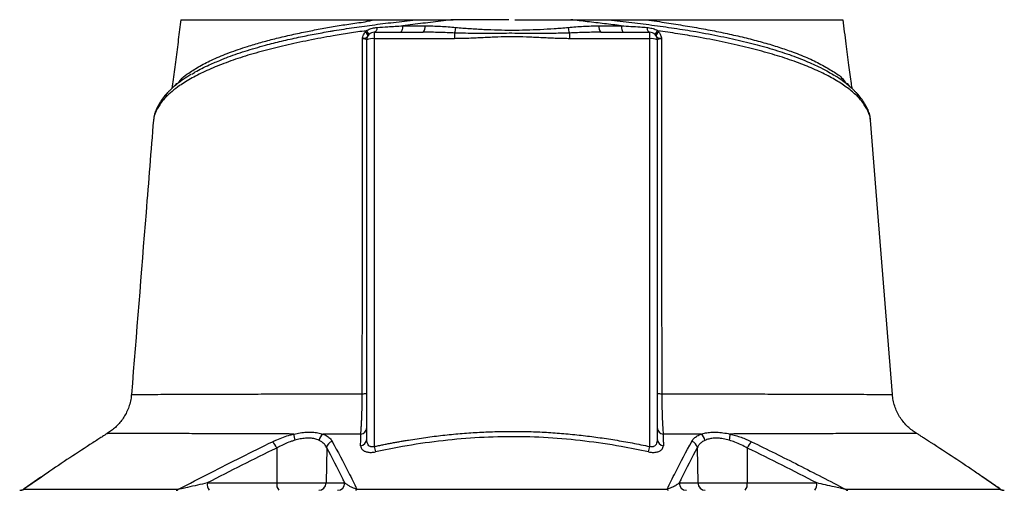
# Model space of a CAD drawing. Header units: millimetres. Extents: x 1240 to 2170, y 618 to 2781.
# Tile 8 of 9: x 1429 to 1823, y 2279 to 2467. Entities that reach past the tile are written whole.
import ezdxf

# ---------------------------------------------------------------- set-up
doc = ezdxf.new("R2010")
doc.units = ezdxf.units.MM

msp = doc.modelspace()

# ---------------------------------------------------------------- linework, layer by layer
at = {"color": 7, "linetype": 'Continuous', "lineweight": 25}
for p, q in [((1567.25, 2462.15), (1567.67, 2462.69)), ((1570.91, 2462.1), (1570.91, 2459.51)), ((1570.91, 2462.1), (1590.5, 2462.1)), ((1582.26, 2464.66), (1591.24, 2464.65)), ((1602.99, 2461.77), (1602.99, 2459.51)), ((1648.83, 2461.77), (1648.83, 2459.51)), ((1661.33, 2462.1), (1680.91, 2462.1)), ((1680.91, 2459.51), (1680.91, 2462.1)), ((1684.15, 2462.69), (1684.57, 2462.15)), ((1567.91, 2299.47), (1567.91, 2459.1)), ((1570.91, 2459.51), (1570.91, 2296.6)), ((1602.99, 2459.51), (1570.91, 2459.51)), ((1680.91, 2459.51), (1648.83, 2459.51)), ((1680.91, 2296.6), (1680.91, 2459.51)), ((1683.91, 2459.1), (1683.91, 2299.47)), ((1763.54, 2437.86), (1763.47, 2437.94)), ((1482.81, 2427), (1482.79, 2426.75)), ((1769.09, 2426.69), (1769.03, 2427)), ((1777.75, 2317.41), (1777.79, 2317.41)), ((1787.48, 2301.81), (1787.47, 2301.81)), ((1531.95, 2295.99), (1532.01, 2282.04)), ((1551.91, 2296.13), (1551.67, 2282.04)), ((1699.92, 2296.13), (1700.16, 2282.04)), ((1719.88, 2295.99), (1719.82, 2282.04)), ((1437.8, 2284.31), (1431.07, 2279.65)), ((1504.25, 2282.04), (1532.01, 2282.04)), ((1532.01, 2282.04), (1551.67, 2282.04)), ((1551.67, 2282.04), (1559.15, 2282.04)), ((1692.68, 2282.04), (1700.16, 2282.04)), ((1700.16, 2282.04), (1719.82, 2282.04)), ((1719.82, 2282.04), (1747.58, 2282.04))]:
    msp.add_line(p, q, dxfattribs=at)
at = {"color": 8, "linetype": 'Continuous', "lineweight": 25}
for p, q in [((1491.25, 2440.63), (1491.48, 2440.99)), ((1760.4, 2440.67), (1760.35, 2440.99)), ((1760.35, 2440.99), (1760.72, 2440.42)), ((1437.99, 2284.41), (1430.91, 2279.51)), ((1820.91, 2279.51), (1813.57, 2284.6))]:
    msp.add_line(p, q, dxfattribs=at)
at = {"color": 7, "linetype": 'Continuous', "lineweight": 25, "flags": 128}
for points in [[(1572.07, 2464), (1571.99, 2463.59), (1571.89, 2463.22), (1571.76, 2462.9), (1571.62, 2462.62), (1571.45, 2462.39), (1571.28, 2462.23), (1571.1, 2462.13), (1570.91, 2462.1)], [(1582.26, 2464.66), (1582.22, 2464.14), (1582.15, 2463.65), (1582.06, 2463.21), (1581.95, 2462.83), (1581.81, 2462.51), (1581.66, 2462.28), (1581.5, 2462.14), (1581.33, 2462.1)], [(1669.57, 2464.66), (1669.61, 2464.14), (1669.67, 2463.65), (1669.77, 2463.21), (1669.88, 2462.83), (1670.02, 2462.51), (1670.17, 2462.28), (1670.33, 2462.14), (1670.49, 2462.1)], [(1679.75, 2464), (1679.83, 2463.59), (1679.94, 2463.22), (1680.07, 2462.9), (1680.21, 2462.62), (1680.37, 2462.39), (1680.55, 2462.23), (1680.73, 2462.13), (1680.91, 2462.1)], [(1777.85, 2317.42), (1772.06, 2390.08), (1769.11, 2427)]]:
    msp.add_lwpolyline(points, dxfattribs=at)
at = {"color": 7, "linetype": 'Continuous', "lineweight": 25}
for centre, radius, start, end in [((1565.87, 2459.68), 2.83, 23.8854, 60.7883), ((1566.29, 2460.7), 2.42, 9.2385, 55.0291), ((1570.91, 2459.1), 3, 90, 180), ((1588.22, 2464.14), 3.06, 318.1738, 9.6923), ((1594.66, 2464.72), 8.84, 340.514, 355.2801), ((1657.16, 2464.72), 8.84, 184.7199, 199.486), ((1663.61, 2464.14), 3.06, 170.3077, 221.8262), ((1680.91, 2459.1), 3, 0, 90), ((1685.54, 2460.7), 2.42, 124.9709, 170.7615), ((1685.95, 2459.68), 2.83, 119.2117, 156.1146), ((1570.18, 2453.81), 5.75, 82.6484, 113.1961), ((1681.65, 2453.81), 5.75, 66.8039, 97.3516), ((1566.45, 2325.41), 7.72, 267.5364, 280.9046), ((1685.37, 2325.41), 7.72, 259.0972, 272.4656), ((1565.19, 2304.23), 2.73, 276.7321, 356.7461), ((1686.64, 2304.23), 2.73, 183.2544, 263.2683), ((1548.08, 2301.42), 9.25, 178.9953, 194.7052), ((1552.5, 2298.5), 3.67, 123.6455, 171.4526), ((1699.33, 2298.5), 3.67, 8.5446, 56.3513), ((1703.75, 2301.42), 9.25, 345.2963, 1.0093), ((1524.99, 2293.17), 7.51, 22.0564, 45.2532), ((1555.04, 2295.59), 3.19, 106.8191, 170.2201), ((1565.18, 2299.63), 2.73, 276.1546, 356.6459), ((1623.86, 2307.76), 54.11, 191.9004, 194.2263), ((1627.98, 2307.76), 54.09, 345.7717, 348.0984), ((1686.64, 2299.63), 2.73, 183.3554, 263.844), ((1696.78, 2295.59), 3.19, 9.7798, 73.1834), ((1726.84, 2293.17), 7.51, 134.7486, 157.9409), ((1507.67, 2281.37), 3.48, 168.8048, 220.706), ((1535.43, 2281.37), 3.48, 168.8046, 220.7059), ((1548.72, 2282.04), 2.95, 270.9857, 0.0002), ((1556.2, 2282.04), 2.95, 270.9858, 0.0003), ((1695.62, 2282.04), 2.95, 179.9998, 269.0143), ((1703.11, 2282.04), 2.95, 179.9998, 269.0143), ((1716.4, 2281.37), 3.48, 319.2941, 11.1954), ((1744.16, 2281.37), 3.48, 319.2941, 11.1954), ((1429.32, 2282.1), 3, 270.0011, 305.3409), ((1429.41, 2281.98), 2.89, 270.0351, 301.2327), ((1491.73, 2280.64), 1.55, 271.3754, 313.785), ((1563.39, 2279.74), 0.655, 282.0426, 342.4526), ((1688.44, 2279.74), 0.655, 197.5517, 257.959), ((1760.1, 2280.64), 1.55, 226.2173, 268.6261), ((1822.51, 2282.1), 3, 234.7371, 270.003), ((1822.41, 2281.98), 2.89, 238.7724, 269.9652)]:
    msp.add_arc(centre, radius, start, end, dxfattribs=at)
at = {"color": 8, "linetype": 'Continuous', "lineweight": 25}
for centre, radius, start, end in [((1490.32, 2436.12), 2.67, 136.7934, 179.8119), ((1761.51, 2436.11), 2.68, 0.2072, 40.7317), ((1486.57, 2430.58), 2.75, 154.1231, 177.1939), ((1765.3, 2430.59), 2.71, 2.5963, 25.8499)]:
    msp.add_arc(centre, radius, start, end, dxfattribs=at)
at = {"color": 7, "linetype": 'Continuous', "lineweight": 25}
for points, knots in [([(1493.68, 2467.1), (1493.35, 2464.46), (1492.67, 2459.18), (1491.64, 2451.19), (1490.79, 2444.66), (1490.25, 2440.8), (1490.08, 2439.59)], [0, 0, 0, 0, 0.289898, 0.579817, 0.868374, 1, 1, 1, 1]), ([(1491.95, 2441.57), (1491.95, 2441.57), (1492.68, 2441.57), (1494.03, 2444.03), (1497.11, 2445.94), (1501.17, 2448.65), (1506.59, 2451.32), (1512.94, 2453.96), (1519.38, 2456.18), (1525.53, 2458.01), (1531.16, 2459.51), (1537.14, 2460.93), (1543.2, 2462.23), (1549.27, 2463.4), (1555.31, 2464.45), (1561.54, 2465.52), (1567.32, 2466.18), (1570.81, 2467.1), (1572.33, 2467.1), (1572.33, 2467.1)], [0, 0, 0, 0, 0, 0.065218, 0.130675, 0.220363, 0.310052, 0.402347, 0.494643, 0.556083, 0.617523, 0.679778, 0.742033, 0.797134, 0.852236, 0.907899, 0.963562, 1, 1, 1, 1, 1]), ([(1493.69, 2467.1), (1493.69, 2467.1), (1493.59, 2467.1), (1494.08, 2467.1), (1495.08, 2467.1), (1496.41, 2467.1), (1497.58, 2467.1), (1498.14, 2467.1)], [0, 0, 0, 0, 0.010015, 0.323714, 0.564181, 0.79077, 1, 1, 1, 1]), ([(1498.14, 2467.1), (1499.67, 2467.1), (1502.73, 2467.1), (1508.68, 2467.1), (1515.51, 2467.1), (1523.27, 2467.1), (1531.8, 2467.1), (1541.02, 2467.1), (1550.86, 2467.1), (1561.27, 2467.1), (1568.64, 2467.1), (1572.33, 2467.1)], [0, 0, 0, 0, 0.114839, 0.228559, 0.34136, 0.453398, 0.564844, 0.67389, 0.782671, 0.891327, 1, 1, 1, 1]), ([(1572.33, 2467.1), (1572.87, 2467.1), (1573.95, 2467.1), (1575.57, 2467.1), (1577.18, 2467.1), (1578.78, 2467.1), (1580.72, 2467.1), (1583.03, 2467.1), (1585.74, 2467.1), (1587.59, 2467.1), (1588.52, 2467.1)], [0, 0, 0, 0, 0.101917, 0.202879, 0.302889, 0.401951, 0.500069, 0.66183, 0.828469, 1, 1, 1, 1]), ([(1602.46, 2467.1), (1602.46, 2467.1), (1601.15, 2467.1), (1597.06, 2466.27), (1590.31, 2465.71), (1584.94, 2465.01), (1582.26, 2464.66)], [0, 0, 0, 0, 0.0000029, 0.1930533, 0.5957948, 1, 1, 1, 1]), ([(1588.52, 2467.1), (1588.74, 2467.1), (1589.18, 2467.1), (1589.85, 2467.1), (1590.53, 2467.1), (1591.23, 2467.1), (1592.26, 2467.1), (1593.65, 2467.1), (1595.39, 2467.1), (1597.14, 2467.1), (1598.9, 2467.1), (1600.67, 2467.1), (1601.86, 2467.1), (1602.46, 2467.1)], [0, 0, 0, 0, 0.048202, 0.097322, 0.147367, 0.198347, 0.250267, 0.373775, 0.500284, 0.624448, 0.74908, 0.874243, 1, 1, 1, 1]), ([(1627.09, 2467.1), (1627.49, 2467.1), (1628.28, 2467.1), (1629.46, 2467.1), (1630.64, 2467.1), (1631.82, 2467.1), (1633, 2467.1), (1634.17, 2467.1), (1635.35, 2467.1), (1636.53, 2467.1), (1637.7, 2467.1), (1638.87, 2467.1), (1640.04, 2467.1), (1641.21, 2467.1), (1642.38, 2467.1), (1643.55, 2467.1), (1644.72, 2467.1), (1645.88, 2467.1), (1647.05, 2467.1), (1648.21, 2467.1), (1648.98, 2467.1), (1649.37, 2467.1)], [0, 0, 0, 0, 0.052847, 0.105648, 0.158408, 0.211131, 0.263819, 0.316478, 0.36911, 0.421719, 0.47431, 0.526885, 0.579449, 0.632005, 0.684557, 0.737109, 0.789665, 0.842228, 0.894803, 0.947392, 1, 1, 1, 1]), ([(1649.43, 2467.1), (1649.72, 2467.1), (1650.31, 2467.1), (1651.2, 2467.1), (1652.08, 2467.1), (1652.96, 2467.1), (1653.83, 2467.1), (1654.7, 2467.1), (1655.57, 2467.1), (1656.64, 2467.1), (1657.89, 2467.1), (1659.31, 2467.1), (1660.69, 2467.1), (1662.01, 2467.1), (1662.88, 2467.1), (1663.3, 2467.1)], [0, 0, 0, 0, 0.0627646, 0.1253777, 0.187847, 0.25018, 0.3123845, 0.3744681, 0.4364386, 0.4983038, 0.6042434, 0.7073352, 0.8076248, 0.9051618, 1, 1, 1, 1]), ([(1669.57, 2464.66), (1667.32, 2464.94), (1662.83, 2465.5), (1656.1, 2466.28), (1651.61, 2466.82), (1649.43, 2467.09)], [0, 0, 0, 0, 0.338971, 0.678798, 1, 1, 1, 1]), ([(1663.3, 2467.1), (1663.89, 2467.1), (1665.07, 2467.1), (1666.81, 2467.1), (1668.51, 2467.1), (1669.64, 2467.1), (1670.19, 2467.1)], [0, 0, 0, 0, 0.256856, 0.509136, 0.756848, 1, 1, 1, 1]), ([(1670.19, 2467.1), (1670.61, 2467.1), (1671.92, 2467.1), (1674.12, 2467.1), (1676.8, 2467.1), (1678.6, 2467.1), (1679.5, 2467.1)], [0, 0, 0, 0, 0.134391, 0.4183407, 0.7068678, 1, 1, 1, 1]), ([(1679.51, 2467.1), (1679.86, 2467.1), (1680.57, 2467.1), (1681.62, 2467.1), (1682.67, 2467.1), (1683.72, 2467.1), (1684.76, 2467.1), (1685.79, 2467.1), (1686.83, 2467.1), (1687.85, 2467.1), (1688.88, 2467.1), (1689.9, 2467.1), (1690.91, 2467.1), (1693.6, 2467.1), (1697.89, 2467.1), (1703.66, 2467.1), (1709.22, 2467.1), (1714.57, 2467.1), (1719.7, 2467.1), (1724.59, 2467.1), (1729.23, 2467.1), (1733.61, 2467.1), (1737.72, 2467.1), (1741.55, 2467.1), (1745.08, 2467.1), (1747.53, 2467.1), (1749.1, 2467.1), (1749.94, 2467.1), (1750.75, 2467.1), (1751.53, 2467.1), (1752.28, 2467.1), (1753, 2467.1), (1753.46, 2467.1), (1753.69, 2467.1)], [0, 0, 0, 0, 0.010299, 0.020596, 0.03089, 0.041183, 0.051475, 0.061768, 0.072061, 0.082355, 0.092652, 0.102951, 0.113254, 0.123561, 0.185249, 0.246982, 0.308889, 0.370735, 0.432864, 0.495008, 0.557252, 0.619549, 0.682503, 0.745393, 0.808835, 0.872282, 0.890519, 0.908752, 0.926985, 0.945222, 0.963468, 0.981726, 1, 1, 1, 1]), ([(1679.51, 2467.09), (1680.94, 2466.88), (1684.96, 2466.28), (1691.41, 2465.29), (1698.79, 2464.08), (1705.91, 2462.77), (1712.84, 2461.35), (1719.49, 2459.81), (1725.86, 2458.14), (1731.84, 2456.36), (1737.91, 2454.3), (1743.85, 2451.94), (1749.48, 2449.29), (1754.24, 2446.27), (1757.7, 2444.31), (1759.23, 2441.57), (1759.87, 2441.57), (1759.87, 2441.57)], [0, 0, 0, 0, 0.036353, 0.101977, 0.167598, 0.234162, 0.300726, 0.369579, 0.438432, 0.508438, 0.578445, 0.66811, 0.757775, 0.850043, 0.942312, 1, 1, 1, 1, 1]), ([(1753.69, 2467.1), (1754.19, 2467.1), (1755.18, 2467.1), (1756.37, 2467.1), (1757.3, 2467.1), (1757.97, 2467.1), (1758.05, 2467.1), (1758.09, 2467.1)], [0, 0, 0, 0, 0.183653, 0.367231, 0.572224, 0.777102, 1, 1, 1, 1]), ([(1761.76, 2439.47), (1761.66, 2440.16), (1761.22, 2443.31), (1760.43, 2449.3), (1759.32, 2457.82), (1758.55, 2463.88), (1758.14, 2467.1)], [0, 0, 0, 0, 0.0754, 0.341305, 0.649485, 1, 1, 1, 1]), ([(1567.67, 2462.69), (1565.44, 2462.36), (1560.98, 2461.7), (1553.25, 2460.44), (1544.61, 2458.84), (1535.34, 2456.86), (1526.55, 2454.67), (1518.31, 2452.25), (1510.71, 2449.61), (1503.93, 2446.79), (1498.01, 2443.84), (1493.49, 2441.04), (1490.06, 2438.47), (1488.45, 2436.91), (1487.64, 2436.13)], [0, 0, 0, 0, 0.057053, 0.114105, 0.204157, 0.294366, 0.384423, 0.478681, 0.574164, 0.669982, 0.765816, 0.861321, 0.93066, 1, 1, 1, 1]), ([(1566.18, 2459.49), (1566.19, 2459.5), (1566.19, 2459.52), (1566.2, 2459.63), (1566.28, 2460.04), (1566.54, 2460.95), (1566.98, 2461.69), (1567.25, 2462.15)], [0, 0, 0, 0, 0.005342, 0.026113, 0.109297, 0.443237, 1, 1, 1, 1]), ([(1567.67, 2462.69), (1567.92, 2462.83), (1568.71, 2463.28), (1570.21, 2463.78), (1571.44, 2463.92), (1572.07, 2464)], [0, 0, 0, 0, 0.180284, 0.580109, 1, 1, 1, 1]), ([(1572.07, 2464), (1573.48, 2464.09), (1576.83, 2464.32), (1580.27, 2464.54), (1582.26, 2464.66)], [0, 0, 0, 0, 0.420027, 1, 1, 1, 1]), ([(1602.99, 2461.77), (1601, 2461.86), (1596.84, 2462.03), (1592.68, 2462.07), (1590.5, 2462.1)], [0, 0, 0, 0, 0.4772428, 1, 1, 1, 1]), ([(1591.24, 2464.65), (1593.26, 2464.65), (1595.3, 2464.58), (1599.37, 2464.34), (1601.42, 2464.18), (1603.47, 2463.99)], [0, 0, 0, 0, 0.5, 0.5, 1, 1, 1, 1]), ([(1648.83, 2461.77), (1646.84, 2461.71), (1640.33, 2461.51), (1630.81, 2461.66), (1620.4, 2461.64), (1611.63, 2461.53), (1605.87, 2461.69), (1602.99, 2461.77)], [0, 0, 0, 0, 0.13077, 0.426655, 0.622596, 0.811325, 1, 1, 1, 1]), ([(1603.47, 2463.99), (1605.32, 2463.82), (1607.18, 2463.68), (1610.9, 2463.43), (1612.77, 2463.33), (1618.4, 2463.06), (1622.16, 2462.95), (1627.82, 2462.95), (1629.7, 2462.98), (1633.46, 2463.08), (1635.33, 2463.15), (1639.07, 2463.33), (1640.93, 2463.43), (1644.65, 2463.68), (1646.51, 2463.82), (1648.36, 2463.99)], [0, 0, 0, 0, 0.125, 0.125, 0.25, 0.25, 0.5, 0.5, 0.625, 0.625, 0.75, 0.75, 0.875, 0.875, 1, 1, 1, 1]), ([(1648.36, 2463.99), (1650.41, 2464.18), (1652.45, 2464.34), (1656.53, 2464.58), (1658.56, 2464.65), (1660.59, 2464.65)], [0, 0, 0, 0, 0.5, 0.5, 1, 1, 1, 1]), ([(1661.33, 2462.1), (1659.34, 2462.08), (1655.18, 2462.04), (1651.01, 2461.86), (1648.83, 2461.77)], [0, 0, 0, 0, 0.477274, 1, 1, 1, 1]), ([(1660.59, 2464.65), (1662.52, 2464.65), (1665.54, 2464.66), (1668.5, 2464.66), (1669.57, 2464.66)], [0, 0, 0, 0, 0.641626, 1, 1, 1, 1]), ([(1669.57, 2464.66), (1672.07, 2464.51), (1675.51, 2464.29), (1678.85, 2464.06), (1679.75, 2464)], [0, 0, 0, 0, 0.729122, 1, 1, 1, 1]), ([(1679.75, 2464), (1680.44, 2463.91), (1681.74, 2463.76), (1683.23, 2463.23), (1683.96, 2462.8), (1684.15, 2462.69)], [0, 0, 0, 0, 0.456524, 0.858027, 1, 1, 1, 1]), ([(1764.19, 2436.12), (1763.85, 2436.46), (1762.48, 2437.84), (1759.53, 2440.22), (1754.89, 2443.21), (1749.4, 2446.1), (1743.07, 2448.86), (1735.91, 2451.46), (1727.96, 2453.91), (1719.3, 2456.2), (1709.91, 2458.31), (1700.76, 2460.05), (1692.13, 2461.5), (1686.81, 2462.29), (1684.15, 2462.69)], [0, 0, 0, 0, 0.030225, 0.122394, 0.214849, 0.307291, 0.399443, 0.491868, 0.584612, 0.677344, 0.76975, 0.864043, 0.932022, 1, 1, 1, 1]), ([(1684.57, 2462.15), (1684.81, 2461.75), (1685.18, 2461.15), (1685.47, 2460.31), (1685.58, 2459.88), (1685.62, 2459.66), (1685.63, 2459.59), (1685.64, 2459.54), (1685.64, 2459.51), (1685.64, 2459.5), (1685.64, 2459.49)], [0, 0, 0, 0, 0.4804654, 0.7347644, 0.9112057, 0.9464441, 0.9689729, 0.9818057, 0.9946621, 1, 1, 1, 1]), ([(1566.12, 2317.7), (1566.13, 2325.84), (1566.15, 2342.13), (1566.17, 2366.53), (1566.18, 2390.9), (1566.19, 2421.92), (1566.19, 2444.75), (1566.18, 2459.49)], [0, 0, 0, 0, 0.171631, 0.343314, 0.514958, 0.68665, 1, 1, 1, 1]), ([(1568.46, 2460.82), (1568.32, 2460.6), (1568.07, 2460.21), (1567.65, 2459.84), (1567.2, 2459.66), (1566.81, 2459.57), (1566.63, 2459.54), (1566.45, 2459.52), (1566.32, 2459.5), (1566.22, 2459.49), (1566.19, 2459.49), (1566.18, 2459.49)], [0, 0, 0, 0, 0.274847, 0.497447, 0.744568, 0.819608, 0.878761, 0.919978, 0.971955, 0.996322, 1, 1, 1, 1]), ([(1567.91, 2459.1), (1567.88, 2459.14), (1567.81, 2459.24), (1567.29, 2459.37), (1566.69, 2459.45), (1566.28, 2459.48), (1566.18, 2459.49)], [0, 0, 0, 0, 0.303731, 0.605661, 0.903126, 1, 1, 1, 1]), ([(1648.83, 2459.51), (1648.49, 2459.51), (1647.77, 2459.52), (1646.68, 2459.53), (1645.54, 2459.56), (1644.34, 2459.59), (1643.07, 2459.63), (1641.7, 2459.69), (1639.79, 2459.78), (1637.38, 2459.9), (1634.52, 2460.04), (1630.7, 2460.21), (1625.92, 2460.32), (1621.15, 2460.21), (1617.33, 2460.05), (1614.46, 2459.9), (1612.05, 2459.78), (1610.14, 2459.69), (1608.5, 2459.62), (1606.72, 2459.56), (1604.81, 2459.52), (1603.58, 2459.52), (1602.99, 2459.51)], [0, 0, 0, 0, 0.022684, 0.046516, 0.071499, 0.097634, 0.124921, 0.154514, 0.187387, 0.249861, 0.312336, 0.374801, 0.499716, 0.624752, 0.687296, 0.74984, 0.812385, 0.845303, 0.874927, 0.919825, 0.961514, 1, 1, 1, 1]), ([(1685.64, 2459.49), (1685.64, 2459.49), (1685.6, 2459.49), (1685.51, 2459.5), (1685.37, 2459.52), (1685.2, 2459.54), (1685.01, 2459.57), (1684.63, 2459.66), (1684.18, 2459.84), (1683.76, 2460.21), (1683.51, 2460.6), (1683.37, 2460.82)], [0, 0, 0, 0, 0.003678, 0.028045, 0.080022, 0.121239, 0.180392, 0.255432, 0.502553, 0.725153, 1, 1, 1, 1]), ([(1685.64, 2459.49), (1685.54, 2459.48), (1685.14, 2459.45), (1684.54, 2459.37), (1684.01, 2459.24), (1683.95, 2459.14), (1683.91, 2459.1)], [0, 0, 0, 0, 0.096874, 0.394339, 0.696269, 1, 1, 1, 1]), ([(1685.64, 2459.49), (1685.64, 2444.75), (1685.63, 2421.92), (1685.65, 2390.9), (1685.66, 2366.53), (1685.68, 2342.13), (1685.7, 2325.85), (1685.7, 2317.7)], [0, 0, 0, 0, 0.313351, 0.484994, 0.656687, 0.828317, 1, 1, 1, 1]), ([(1498.02, 2445.3), (1498.48, 2445.6), (1500.48, 2446.9), (1504.35, 2448.84), (1508.17, 2450.4), (1509.78, 2451.06)], [0, 0, 0, 0, 0.148433, 0.641259, 1, 1, 1, 1]), ([(1743.15, 2450.62), (1745.21, 2449.73), (1748.53, 2448.31), (1752.1, 2446.41), (1753.72, 2445.41), (1754.39, 2444.99)], [0, 0, 0, 0, 0.489168, 0.7875242, 1, 1, 1, 1]), ([(1497.72, 2445.19), (1497.41, 2445.01), (1496.06, 2444.22), (1493.96, 2442.78), (1491.43, 2440.84), (1489.58, 2439.24), (1488.67, 2438.22), (1488.4, 2437.93)], [0, 0, 0, 0, 0.079898, 0.347461, 0.614768, 0.887026, 1, 1, 1, 1]), ([(1763.44, 2437.78), (1763.18, 2438.08), (1762.29, 2439.07), (1760.46, 2440.71), (1757.96, 2442.67), (1756.01, 2444.06), (1754.83, 2444.75), (1754.66, 2444.85)], [0, 0, 0, 0, 0.121036, 0.400053, 0.678674, 0.955883, 1, 1, 1, 1]), ([(1488.38, 2437.94), (1487.9, 2437.41), (1486.81, 2436.22), (1485.46, 2434.28), (1484.54, 2432.73), (1484.18, 2431.93), (1484.11, 2431.78)], [0, 0, 0, 0, 0.25978, 0.59281, 0.922765, 1, 1, 1, 1]), ([(1491.48, 2440.99), (1491.62, 2441.28), (1491.77, 2441.57), (1491.95, 2441.57), (1491.95, 2441.57)], [0, 0, 0, 0, 0.999973, 1, 1, 1, 1]), ([(1759.87, 2441.57), (1759.87, 2441.57), (1760.06, 2441.57), (1760.21, 2441.28), (1760.35, 2440.99)], [0, 0, 0, 0, 0.000026, 1, 1, 1, 1]), ([(1767.74, 2431.77), (1767.42, 2432.4), (1766.76, 2433.68), (1765.38, 2435.69), (1764.26, 2437.14), (1763.53, 2437.86), (1763.46, 2437.93)], [0, 0, 0, 0, 0.309523, 0.632567, 0.962384, 1, 1, 1, 1]), ([(1487.64, 2436.13), (1487, 2435.4), (1485.38, 2433.59), (1484.41, 2431.79), (1483.82, 2430.71)], [0, 0, 0, 0, 0.398249, 1, 1, 1, 1]), ([(1768, 2430.71), (1767.42, 2431.79), (1766.45, 2433.58), (1764.83, 2435.4), (1764.19, 2436.12)], [0, 0, 0, 0, 0.602635, 1, 1, 1, 1]), ([(1484.13, 2431.76), (1483.96, 2431.42), (1483.49, 2430.48), (1483.09, 2429.26), (1482.96, 2428.37), (1482.93, 2428.13)], [0, 0, 0, 0, 0.288388, 0.805956, 1, 1, 1, 1]), ([(1769.14, 2426.67), (1769.13, 2426.81), (1769.12, 2427.62), (1768.78, 2429.1), (1768.31, 2430.66), (1767.86, 2431.53), (1767.74, 2431.76)], [0, 0, 0, 0, 0.07964, 0.465128, 0.854744, 1, 1, 1, 1]), ([(1482.72, 2427), (1481.74, 2414.7), (1478.82, 2378.17), (1475.9, 2341.64), (1473.97, 2317.41)], [0, 0, 0, 0, 0.336891, 1, 1, 1, 1]), ([(1482.85, 2427.69), (1482.79, 2427.4), (1482.71, 2427.08), (1482.71, 2426.76), (1482.71, 2426.73)], [0, 0, 0, 0, 0.929188, 1, 1, 1, 1]), ([(1473.92, 2317.42), (1473.89, 2316.92), (1473.79, 2315.62), (1473.31, 2313.57), (1472.55, 2311.35), (1471.55, 2309.29), (1470.37, 2307.41), (1469.03, 2305.72), (1467.57, 2304.24), (1466.02, 2302.97), (1464.92, 2302.18), (1464.33, 2301.86), (1464.3, 2301.85)], [0, 0, 0, 0, 0.079123, 0.206192, 0.329591, 0.449488, 0.565936, 0.678887, 0.7882, 0.893633, 0.99483, 1, 1, 1, 1]), ([(1565.51, 2301.51), (1565.59, 2302.35), (1565.67, 2303.34), (1565.76, 2304.77), (1565.77, 2305.06), (1565.81, 2305.67), (1565.83, 2305.98), (1565.87, 2306.95), (1565.9, 2307.62), (1565.96, 2309.01), (1565.98, 2309.73), (1566.02, 2310.86), (1566.03, 2311.24), (1566.05, 2312.02), (1566.06, 2312.41), (1566.1, 2314.4), (1566.12, 2316.03), (1566.12, 2317.7)], [0, 0, 0, 0, 0.25, 0.25, 0.3125, 0.3125, 0.375, 0.375, 0.5, 0.5, 0.625, 0.625, 0.6875, 0.6875, 0.75, 0.75, 1, 1, 1, 1]), ([(1685.7, 2317.7), (1685.71, 2316.65), (1685.73, 2314.54), (1685.79, 2311.5), (1685.88, 2308.67), (1685.99, 2306.07), (1686.13, 2303.78), (1686.24, 2302.32), (1686.31, 2301.64), (1686.32, 2301.51)], [0, 0, 0, 0, 0.159322, 0.318665, 0.476801, 0.634974, 0.798376, 0.961816, 1, 1, 1, 1]), ([(1787.49, 2301.84), (1787.46, 2301.86), (1786.82, 2302.2), (1785.63, 2303.07), (1783.93, 2304.48), (1782.38, 2306.14), (1780.99, 2308), (1779.82, 2310.03), (1778.89, 2312.2), (1778.23, 2314.48), (1777.88, 2316.23), (1777.85, 2317.22), (1777.84, 2317.42)], [0, 0, 0, 0, 0.004239, 0.115087, 0.231601, 0.35128, 0.472986, 0.596013, 0.719909, 0.844381, 0.969225, 1, 1, 1, 1]), ([(1464.22, 2301.79), (1464.19, 2301.77), (1464.11, 2301.72), (1463.37, 2301.23), (1462.17, 2300.43), (1460.55, 2299.38), (1459.21, 2298.52), (1458.53, 2298.08)], [0, 0, 0, 0, 0.17805, 0.380751, 0.590983, 0.792749, 1, 1, 1, 1]), ([(1530.27, 2298.5), (1530.85, 2298.77), (1532.25, 2299.43), (1534.62, 2300.36), (1536.93, 2301.11), (1538.34, 2301.46), (1538.83, 2301.59)], [0, 0, 0, 0, 0.212022, 0.519109, 0.832729, 1, 1, 1, 1]), ([(1538.83, 2301.59), (1539.67, 2301.75), (1541.37, 2302.09), (1543.84, 2302.35), (1546.2, 2302.36), (1548.47, 2302.11), (1549.78, 2301.74), (1550.47, 2301.55)], [0, 0, 0, 0, 0.192214, 0.388192, 0.58291, 0.782209, 1, 1, 1, 1]), ([(1550.47, 2301.55), (1550.9, 2301.37), (1551.94, 2300.92), (1553.24, 2299.96), (1553.82, 2299.08), (1554.12, 2298.64)], [0, 0, 0, 0, 0.255837, 0.622957, 1, 1, 1, 1]), ([(1565.51, 2301.51), (1562.93, 2301.52), (1560.4, 2301.52), (1555.38, 2301.54), (1552.91, 2301.55), (1550.47, 2301.55)], [0, 0, 0, 0, 0.5, 0.5, 1, 1, 1, 1]), ([(1565.48, 2296.91), (1565.48, 2297.91), (1565.49, 2299.44), (1565.5, 2300.97), (1565.51, 2301.51)], [0, 0, 0, 0, 0.6462209, 1, 1, 1, 1]), ([(1570.91, 2296.6), (1571.49, 2296.72), (1572.64, 2296.97), (1574.36, 2297.31), (1576.08, 2297.65), (1577.79, 2297.98), (1579.49, 2298.3), (1581.18, 2298.6), (1582.87, 2298.89), (1586.29, 2299.46), (1591.41, 2300.24), (1598.29, 2301.11), (1605.16, 2301.79), (1612.08, 2302.29), (1618.99, 2302.58), (1625.89, 2302.68), (1632.78, 2302.59), (1639.68, 2302.29), (1646.61, 2301.8), (1652.35, 2301.23), (1656.9, 2300.69), (1660.26, 2300.24), (1663.64, 2299.75), (1667.05, 2299.22), (1670.48, 2298.63), (1673.94, 2298), (1677.42, 2297.33), (1679.74, 2296.85), (1680.91, 2296.6)], [0, 0, 0, 0, 0.015939, 0.031794, 0.047567, 0.063258, 0.078867, 0.094395, 0.109843, 0.12521, 0.188192, 0.250162, 0.312872, 0.374969, 0.437621, 0.500012, 0.561814, 0.624018, 0.686676, 0.749836, 0.780101, 0.810643, 0.841468, 0.872581, 0.903986, 0.935688, 0.967691, 1, 1, 1, 1]), ([(1680.42, 2294.46), (1676.78, 2295.2), (1668.35, 2296.91), (1654.98, 2298.87), (1640.37, 2300.22), (1625.73, 2300.67), (1611.12, 2300.19), (1596.6, 2298.84), (1583.35, 2296.89), (1575, 2295.19), (1571.41, 2294.46)], [0, 0, 0, 0, 0.101428, 0.234929, 0.368527, 0.501991, 0.634583, 0.767307, 0.899937, 1, 1, 1, 1]), ([(1701.36, 2301.55), (1698.9, 2301.55), (1693.98, 2301.53), (1688.88, 2301.52), (1686.32, 2301.51)], [0, 0, 0, 0, 0.499331, 1, 1, 1, 1]), ([(1686.32, 2301.51), (1686.33, 2300.52), (1686.34, 2298.99), (1686.35, 2297.46), (1686.35, 2296.91)], [0, 0, 0, 0, 0.646192, 1, 1, 1, 1]), ([(1697.7, 2298.64), (1697.86, 2298.89), (1698.24, 2299.52), (1699.18, 2300.42), (1700.31, 2301.13), (1701.12, 2301.45), (1701.36, 2301.55)], [0, 0, 0, 0, 0.20562, 0.529611, 0.860484, 1, 1, 1, 1]), ([(1701.36, 2301.55), (1701.96, 2301.72), (1703.18, 2302.07), (1705.31, 2302.34), (1707.65, 2302.37), (1710.22, 2302.13), (1712.04, 2301.77), (1713, 2301.59)], [0, 0, 0, 0, 0.1923308, 0.3884212, 0.5831671, 0.7824961, 1, 1, 1, 1]), ([(1713, 2301.59), (1713.73, 2301.41), (1714.46, 2301.22), (1715.56, 2300.88), (1715.93, 2300.77), (1716.66, 2300.52), (1717.02, 2300.4), (1718.81, 2299.75), (1720.2, 2299.15), (1721.55, 2298.5)], [0, 0, 0, 0, 0.25, 0.25, 0.375, 0.375, 0.5, 0.5, 1, 1, 1, 1]), ([(1793.3, 2298.08), (1792.94, 2298.31), (1791.98, 2298.92), (1790.6, 2299.82), (1789.32, 2300.66), (1788.35, 2301.3), (1787.78, 2301.68), (1787.53, 2301.84), (1787.6, 2301.8), (1787.6, 2301.8)], [0, 0, 0, 0, 0.108351, 0.287179, 0.46985, 0.639472, 0.813333, 0.994852, 1, 1, 1, 1]), ([(1458.53, 2298.08), (1452.41, 2294.11), (1445.53, 2289.64), (1438.74, 2284.93), (1437.99, 2284.41)], [0, 0, 0, 0, 0.890436, 1, 1, 1, 1]), ([(1492.8, 2279.53), (1497.04, 2281.74), (1509.45, 2288.23), (1522.01, 2294.42), (1530.27, 2298.5)], [0, 0, 0, 0, 0.341528, 1, 1, 1, 1]), ([(1539.13, 2299.08), (1538.72, 2298.95), (1537.54, 2298.6), (1535.6, 2297.85), (1533.61, 2296.92), (1532.43, 2296.26), (1531.95, 2295.99)], [0, 0, 0, 0, 0.165191, 0.47182, 0.785552, 1, 1, 1, 1]), ([(1548.87, 2299.04), (1548.32, 2299.26), (1547.29, 2299.67), (1545.41, 2299.97), (1543.43, 2299.96), (1541.31, 2299.65), (1539.86, 2299.27), (1539.13, 2299.08)], [0, 0, 0, 0, 0.220339, 0.411844, 0.610316, 0.80221, 1, 1, 1, 1]), ([(1551.91, 2296.13), (1551.67, 2296.56), (1551.19, 2297.43), (1550.12, 2298.4), (1549.23, 2298.86), (1548.87, 2299.04)], [0, 0, 0, 0, 0.368728, 0.746877, 1, 1, 1, 1]), ([(1554.12, 2298.64), (1556.31, 2294.56), (1559.64, 2288.37), (1562.9, 2281.79), (1564.01, 2279.54)], [0, 0, 0, 0, 0.658362, 1, 1, 1, 1]), ([(1565.48, 2296.91), (1565.49, 2296.74), (1565.52, 2296.14), (1566, 2295.33), (1567.07, 2294.65), (1568.32, 2294.3), (1569.82, 2294.2), (1570.88, 2294.38), (1571.41, 2294.46)], [0, 0, 0, 0, 0.1010419, 0.3576252, 0.5320121, 0.6877954, 0.8439007, 1, 1, 1, 1]), ([(1570.91, 2296.6), (1570.73, 2296.54), (1570.46, 2296.44), (1569.98, 2296.4), (1569.65, 2296.44), (1569.18, 2296.6), (1568.69, 2296.94), (1568.16, 2297.75), (1567.94, 2298.64), (1567.92, 2299.28), (1567.91, 2299.47)], [0, 0, 0, 0, 0.0941435, 0.1321497, 0.2370042, 0.2638955, 0.407974, 0.5881842, 0.8800058, 1, 1, 1, 1]), ([(1680.42, 2294.46), (1680.9, 2294.38), (1681.98, 2294.2), (1683.56, 2294.29), (1684.97, 2294.72), (1686.11, 2295.58), (1686.26, 2296.42), (1686.35, 2296.91)], [0, 0, 0, 0, 0.142737, 0.317831, 0.492344, 0.703151, 1, 1, 1, 1]), ([(1683.91, 2299.47), (1683.87, 2298.93), (1683.81, 2298.05), (1683.25, 2297.05), (1682.61, 2296.56), (1682.05, 2296.41), (1681.56, 2296.41), (1681.2, 2296.49), (1680.96, 2296.58), (1680.91, 2296.6)], [0, 0, 0, 0, 0.345187, 0.568036, 0.731055, 0.824475, 0.879149, 0.973791, 1, 1, 1, 1]), ([(1687.82, 2279.54), (1688.93, 2281.79), (1692.19, 2288.37), (1695.51, 2294.57), (1697.7, 2298.64)], [0, 0, 0, 0, 0.341797, 1, 1, 1, 1]), ([(1702.96, 2299.04), (1702.76, 2298.95), (1702.09, 2298.62), (1701.14, 2297.91), (1700.37, 2297.01), (1700.05, 2296.38), (1699.92, 2296.13)], [0, 0, 0, 0, 0.1378082, 0.4611817, 0.7920924, 1, 1, 1, 1]), ([(1712.7, 2299.08), (1711.88, 2299.29), (1710.35, 2299.69), (1708.16, 2299.97), (1706.2, 2299.95), (1704.42, 2299.63), (1703.45, 2299.24), (1702.96, 2299.04)], [0, 0, 0, 0, 0.220063, 0.411601, 0.610109, 0.802106, 1, 1, 1, 1]), ([(1719.88, 2295.99), (1719.08, 2296.42), (1717.47, 2297.31), (1715.03, 2298.35), (1713.41, 2298.85), (1712.7, 2299.08)], [0, 0, 0, 0, 0.351667, 0.712302, 1, 1, 1, 1]), ([(1721.55, 2298.5), (1727.85, 2295.45), (1734.12, 2292.33), (1746.61, 2286), (1752.82, 2282.78), (1759.02, 2279.53)], [0, 0, 0, 0, 0.5, 0.5, 1, 1, 1, 1]), ([(1813.57, 2284.6), (1812.91, 2285.05), (1806.2, 2289.7), (1799.42, 2294.11), (1793.3, 2298.08)], [0, 0, 0, 0, 0.097883, 1, 1, 1, 1]), ([(1559.15, 2282.04), (1558.87, 2282.61), (1556.48, 2287.45), (1554.05, 2292.06), (1551.91, 2296.13)], [0, 0, 0, 0, 0.116776, 1, 1, 1, 1]), ([(1699.92, 2296.13), (1697.78, 2292.06), (1695.35, 2287.45), (1692.96, 2282.61), (1692.68, 2282.04)], [0, 0, 0, 0, 0.883029, 1, 1, 1, 1]), ([(1820.78, 2279.65), (1820.76, 2279.67), (1818.43, 2281.31), (1816.09, 2282.91), (1813.76, 2284.49)], [0, 0, 0, 0, 0.008159, 1, 1, 1, 1]), ([(1504.25, 2282.04), (1502.95, 2281.75), (1500.34, 2281.15), (1496.88, 2280.38), (1494.4, 2279.84), (1493.22, 2279.6), (1492.86, 2279.54), (1492.8, 2279.53)], [0, 0, 0, 0, 0.3452527, 0.6939396, 0.8985271, 0.9842049, 1, 1, 1, 1]), ([(1564.01, 2279.54), (1563.89, 2279.56), (1563.36, 2279.69), (1562.47, 2280), (1561.34, 2280.53), (1560.26, 2281.18), (1559.55, 2281.7), (1559.21, 2281.99), (1559.15, 2282.04)], [0, 0, 0, 0, 0.037985, 0.17596, 0.387917, 0.661531, 0.93723, 1, 1, 1, 1]), ([(1692.68, 2282.04), (1692.32, 2281.75), (1691.59, 2281.17), (1690.26, 2280.4), (1689, 2279.86), (1688.18, 2279.62), (1687.87, 2279.55), (1687.82, 2279.54)], [0, 0, 0, 0, 0.34082, 0.684987, 0.898236, 0.984343, 1, 1, 1, 1]), ([(1759.02, 2279.53), (1758.88, 2279.55), (1758.25, 2279.67), (1756.75, 2279.99), (1754.22, 2280.54), (1751.05, 2281.25), (1748.74, 2281.78), (1747.58, 2282.04)], [0, 0, 0, 0, 0.038429, 0.174523, 0.384286, 0.690774, 1, 1, 1, 1]), ([(1430.91, 2279.51), (1432, 2279.51), (1434.18, 2279.51), (1438.58, 2279.51), (1443.61, 2279.52), (1449.26, 2279.52), (1455.69, 2279.52), (1462.11, 2279.52), (1468.21, 2279.52), (1474.77, 2279.52), (1482.83, 2279.52), (1489.47, 2279.52), (1492.8, 2279.53)], [0, 0, 0, 0, 0.114417, 0.229437, 0.331952, 0.434467, 0.538752, 0.643037, 0.713127, 0.783355, 0.891424, 1, 1, 1, 1]), ([(1564.01, 2279.54), (1567.49, 2279.54), (1575.08, 2279.54), (1587.02, 2279.54), (1599.82, 2279.54), (1612.8, 2279.54), (1625.42, 2279.54), (1637.56, 2279.54), (1649.22, 2279.54), (1660.85, 2279.54), (1671.9, 2279.54), (1680.87, 2279.54), (1685.97, 2279.54), (1687.82, 2279.54)], [0, 0, 0, 0, 0.086859, 0.189259, 0.291659, 0.395824, 0.49999, 0.592491, 0.684992, 0.778787, 0.872581, 0.953848, 1, 1, 1, 1]), ([(1759.02, 2279.53), (1761.69, 2279.52), (1767.51, 2279.52), (1775.84, 2279.52), (1784.09, 2279.52), (1791.69, 2279.52), (1798.38, 2279.52), (1804.15, 2279.52), (1809.1, 2279.52), (1813.44, 2279.51), (1816.95, 2279.51), (1819.37, 2279.51), (1820.5, 2279.51), (1820.91, 2279.51)], [0, 0, 0, 0, 0.086593, 0.189074, 0.291555, 0.395806, 0.500057, 0.592877, 0.685698, 0.779824, 0.873951, 0.954173, 1, 1, 1, 1])]:
    msp.add_open_spline(points, degree=3, knots=knots, dxfattribs=at)
at = {"color": 8, "linetype": 'Continuous', "lineweight": 25}
for points, knots in [([(1509.78, 2451.06), (1510.43, 2451.34), (1513.28, 2452.56), (1519.17, 2454.53), (1526.64, 2456.74), (1533.87, 2458.57), (1540.35, 2460.02), (1546.87, 2461.32), (1551.68, 2462.19), (1556.99, 2463.08), (1562.85, 2463.99), (1571.14, 2465.12), (1579.69, 2466.18), (1585.58, 2466.79), (1588.52, 2467.1)], [0, 0, 0, 0, 0.036604, 0.1615856, 0.2831429, 0.3711161, 0.4594309, 0.5365688, 0.6139378, 0.6320348, 0.7233377, 0.81501, 0.907312, 1, 1, 1, 1]), ([(1663.3, 2467.1), (1666.42, 2466.77), (1672.66, 2466.12), (1681.8, 2464.98), (1690.73, 2463.73), (1700.01, 2462.24), (1709.34, 2460.49), (1718.53, 2458.45), (1727.06, 2456.24), (1734.85, 2453.8), (1740.28, 2451.92), (1742.74, 2450.8), (1743.15, 2450.62)], [0, 0, 0, 0, 0.096195, 0.19239, 0.290423, 0.388452, 0.507804, 0.623228, 0.738651, 0.8574, 0.97615, 1, 1, 1, 1]), ([(1483.82, 2430.71), (1483.41, 2429.81), (1482.86, 2428.57), (1482.82, 2427.33), (1482.81, 2427)], [0, 0, 0, 0, 0.733941, 1, 1, 1, 1]), ([(1769.03, 2427), (1768.94, 2427.75), (1768.79, 2428.99), (1768.22, 2430.23), (1768, 2430.71)], [0, 0, 0, 0, 0.608318, 1, 1, 1, 1]), ([(1474.02, 2317.41), (1474.11, 2317.41), (1474.31, 2317.42), (1476.19, 2317.42), (1479.16, 2317.42), (1483.2, 2317.43), (1488.11, 2317.45), (1493.98, 2317.46), (1500.81, 2317.49), (1508.62, 2317.51), (1517.36, 2317.54), (1526.9, 2317.58), (1536.63, 2317.61), (1546.41, 2317.64), (1556.03, 2317.67), (1562.76, 2317.69), (1566.12, 2317.7)], [0, 0, 0, 0, 0.072888, 0.151565, 0.22991, 0.301821, 0.373977, 0.446134, 0.518045, 0.591662, 0.665545, 0.739423, 0.813034, 0.875329, 0.937707, 1, 1, 1, 1]), ([(1685.7, 2317.7), (1689.54, 2317.69), (1697.21, 2317.67), (1708.1, 2317.63), (1718.47, 2317.6), (1728.19, 2317.57), (1737.22, 2317.53), (1745.48, 2317.5), (1752.96, 2317.48), (1759.57, 2317.46), (1765.27, 2317.44), (1769.97, 2317.43), (1773.64, 2317.42), (1776.18, 2317.42), (1777.63, 2317.41), (1777.71, 2317.41), (1777.75, 2317.41)], [0, 0, 0, 0, 0.071366, 0.142859, 0.214229, 0.286114, 0.358246, 0.430382, 0.502272, 0.575771, 0.64953, 0.723288, 0.796786, 0.870519, 0.944527, 1, 1, 1, 1]), ([(1538.83, 2301.59), (1536.38, 2301.59), (1530.12, 2301.61), (1520.65, 2301.65), (1510.54, 2301.68), (1501.19, 2301.71), (1492.85, 2301.74), (1485.59, 2301.76), (1479.36, 2301.78), (1474.1, 2301.79), (1469.8, 2301.8), (1466.61, 2301.81), (1464.9, 2301.81), (1464.24, 2301.81), (1464.3, 2301.81), (1464.32, 2301.81)], [0, 0, 0, 0, 0.054432, 0.138947, 0.223463, 0.310481, 0.3975, 0.480105, 0.56271, 0.647609, 0.732509, 0.822419, 0.912328, 0.974325, 1, 1, 1, 1]), ([(1787.47, 2301.81), (1787.44, 2301.81), (1787.37, 2301.81), (1785.85, 2301.81), (1783.14, 2301.8), (1779.27, 2301.8), (1774.33, 2301.78), (1768.26, 2301.77), (1761.2, 2301.75), (1753.29, 2301.72), (1744.58, 2301.69), (1734.93, 2301.66), (1724.43, 2301.62), (1716.82, 2301.6), (1713, 2301.59)], [0, 0, 0, 0, 0.062354, 0.149718, 0.237082, 0.321463, 0.405844, 0.492663, 0.579481, 0.662064, 0.744647, 0.829529, 0.914411, 1, 1, 1, 1]), ([(1430.91, 2279.51), (1430.93, 2279.54), (1430.95, 2279.58), (1431.04, 2279.63), (1431.06, 2279.64)], [0, 0, 0, 0, 0.718807, 1, 1, 1, 1]), ([(1820.77, 2279.64), (1820.8, 2279.62), (1820.87, 2279.58), (1820.9, 2279.54), (1820.91, 2279.51)], [0, 0, 0, 0, 0.322212, 1, 1, 1, 1])]:
    msp.add_open_spline(points, degree=3, knots=knots, dxfattribs=at)
at = {"color": 7, "linetype": 'Continuous', "lineweight": 25}
for points in [[(1624.64, 2467.1), (1617.18, 2467.1), (1609.76, 2467.1), (1602.46, 2467.1)], [(1531.95, 2295.99), (1522.65, 2291.47), (1513.43, 2286.8), (1504.25, 2282.04)], [(1747.58, 2282.04), (1738.4, 2286.8), (1729.17, 2291.47), (1719.88, 2295.99)]]:
    msp.add_open_spline(points, degree=3, dxfattribs=at)

doc.saveas('drawing.dxf')
